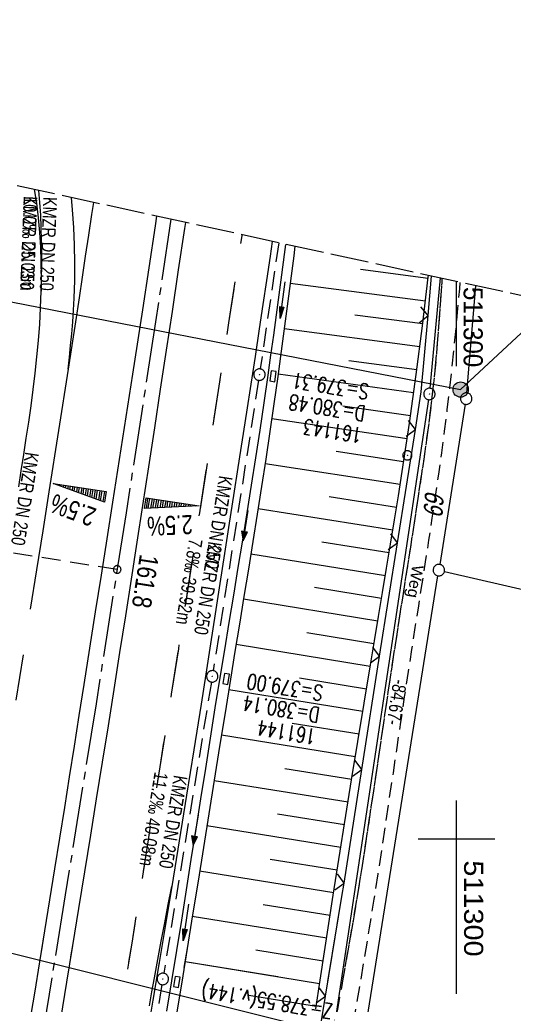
# Model space of a CAD drawing. Extents: x 510946 to 511423, y 462842 to 463807.
# Tile 31 of 32: x 511243 to 511307, y 463678 to 463807. Entities that reach past the tile are written whole.
import ezdxf

# ---------------------------------------------------------------- set-up
doc = ezdxf.new("R2010")
doc.units = 0
doc.header["$LTSCALE"] = 10
doc.header["$MEASUREMENT"] = 0
for name, pattern in [('ACHSE', [5.5, 4, -0.5, 0.5, -0.5]), ('AUSGEZOGEN', [0]), ('LT00', [0]), ('LT02', [0.4, 0.2, -0.2]), ('LT11', [0.3, 0.2, -0.1]), ('LT14', [0.6, 0.5, -0.1]), ('LT17', [0.15, 0.1, -0.05]), ('STRICHLINIE2', [0.375, 0.25, -0.125])]:
    doc.linetypes.add(name, pattern=pattern)
doc.layers.get('0').update_dxf_attribs({"linetype": 'LT00'})
for name, color, linetype in [('--EK_FBR', 1, 'LT00'), ('--EK_Halt-Pfeil', 4, 'LT00'), ('--EK_Haltung', 7, 'STRICHLINIE2'), ('--EK_Haltung-Text', 140, 'LT00'), ('--EK_Schacht-Text', 5, 'LT00'), ('--EK_ST-93-1', 30, 'LT17'), ('--EL_DFK_AB_L', 21, 'LT00'), ('--EL_DFK_AB_P', 7, 'LT00'), ('--EL_Halt-Pfeil', 4, 'LT00'), ('--EL_Haltung', 182, 'STRICHLINIE2'), ('--EL_Haltung-Text', 182, 'LT00'), ('-AX-093', 35, 'ACHSE'), ('-QUE-20O', 11, 'LT00'), ('-QUE-20W', 11, 'LT00'), ('-ST-93-1', 250, 'LT00'), ('ABSTAND', 8, 'LT00'), ('DFK_AB_L', 21, 'LT00'), ('DFK_AB_P', 7, 'LT00'), ('DFK_FLUR_NR', 250, 'LT00'), ('DFK_GZPKT', 250, 'LT00'), ('DFK_KATASTER', 250, 'LT00'), ('DFK_TOPO-SYM', 252, 'LT00'), ('DFK_VERMPKT', 252, 'LT00'), ('FELDWEG_TEXT', 1, 'Continuous'), ('PFEIL', 140, 'AUSGEZOGEN'), ('STROM_FREILTG', 80, 'STROMFREILEITUNG'), ('STROM_TEXT', 80, 'Continuous'), ('V104_AFBR_BAB', 250, 'LT00'), ('V104_BOESCH', 250, 'LT00'), ('V104_BOSCHUNG', 250, 'LT00'), ('V104_ERDWEG', 250, 'LT11'), ('V104_GRABEN', 250, 'LT00'), ('V104_KA_PRUF', 182, 'LT00'), ('V104_LD_MARK', 250, 'LT00'), ('V104_LG_MARK', 250, 'LT02'), ('V104_RASTER', 250, 'LT00'), ('V104_SINKK', 182, 'LT00'), ('V104_ZAUN', 40, 'LT00'), ('V105_AFBR_BAB', 250, 'LT00'), ('V105_BOESCH', 250, 'LT00'), ('V105_BOSCHUNG', 250, 'LT00'), ('V105_ERDWEG', 250, 'LT11'), ('V105_GRABEN', 250, 'LT00'), ('V105_KA_PRUF', 182, 'LT00'), ('V105_LD_MARK', 250, 'LT00'), ('V105_LG_MARK', 250, 'LT02'), ('V105_RASTER', 250, 'LT00'), ('V105_SINKK', 182, 'LT00'), ('V105_ZAUN', 40, 'LT00')]:
    doc.layers.add(name, color=color, linetype=linetype)
doc.layers.add('-BLATT_105-RAND', color=7, linetype='LT14', plot=False)
doc.styles.add('Beschrift', font='ARIAL.TTF')
doc.styles.add('Haltungsbeschriftung', font='ARIAL.TTF', dxfattribs={"width": 0.75})
doc.styles.add('schachtbeschriftung', font='romans.shx', dxfattribs={"width": 0.75, "height": 2})
doc.styles.get("Standard").update_dxf_attribs({"font": 'ARIAL.TTF'})
doc.styles.add('Strom', font='txt-alt.shx')
doc.linetypes.add('STROMFREILEITUNG', pattern='A,12.7,-5.5,["xx",Strom,S=2.5,R=0,X=-2.6,Y=-0.85],-4.35', length=22.55)

# ---------------------------------------------------------------- blocks, each defined once
blk = doc.blocks.new('SYMB7010')
at = {"color": 0, "linetype": 'ByBlock'}
for points in [[(-0.031408, 0.499213), (-0.093728, 0.49134), (-0.15457, 0.475719), (-0.212975, 0.452595), (-0.268021, 0.422333), (-0.31884, 0.385411), (-0.36463, 0.342411), (-0.40467, 0.29401), (-0.438329, 0.240973), (-0.465074, 0.184136), (-0.484486, 0.124395), (-0.496256, 0.062692), (-0.5002, 0)], [(-0.5002, 0), (-0.496256, -0.062692), (-0.484486, -0.124395), (-0.465075, -0.184136), (-0.438329, -0.240973), (-0.404671, -0.29401), (-0.36463, -0.342411), (-0.31884, -0.385411), (-0.268021, -0.422333), (-0.212975, -0.452595), (-0.154571, -0.475719), (-0.093728, -0.49134), (-0.031408, -0.499213), (0.031408, -0.499213)], [(0.5002, 0), (0.496256, 0.062692), (0.484485, 0.124395), (0.465074, 0.184136), (0.438329, 0.240973), (0.40467, 0.29401), (0.36463, 0.342411), (0.31884, 0.385411), (0.268021, 0.422333), (0.212975, 0.452595), (0.15457, 0.475719), (0.093728, 0.49134), (0.031408, 0.499213), (-0.031408, 0.499213)], [(0.031408, -0.499213), (0.093728, -0.491341), (0.15457, -0.475719), (0.212975, -0.452595), (0.268021, -0.422333), (0.31884, -0.385411), (0.36463, -0.342411), (0.404671, -0.294011), (0.438329, -0.240974), (0.465075, -0.184136), (0.484486, -0.124395), (0.496256, -0.062692), (0.500201, 0)]]:
    blk.add_lwpolyline(points, dxfattribs=at)
blk = doc.blocks.new('SYMB7301')
at = {"color": 0, "linetype": 'ByBlock'}
for p, q in [((-0.128693, 0), (0, 0.128693)), ((0, -0.128693), (-0.128693, 0)), ((0, 0.128693), (0.128693, 0)), ((0.128693, 0), (0, -0.128693)), ((0.000059, -0.009738), (0.000059, 0.009897)), ((-0.00901, -0.004339), (-0.002225, -0.009749))]:
    blk.add_line(p, q, dxfattribs=at)
for points in [[(-0.002225, 0.009749), (-0.00901, 0.004339), (-0.00901, -0.004339)], [(0.01, 0), (0.006235, 0.007818), (-0.002225, 0.009749)], [(-0.002225, -0.009749), (0.006235, -0.007818), (0.01, 0)]]:
    blk.add_lwpolyline(points, dxfattribs=at)
blk = doc.blocks.new('SYMB0003')
at = {"color": 0, "linetype": 'ByBlock'}
for p, q in [((-0.015712, 0), (0.010166, 0.012015)), ((0, -0.021257), (-0.015712, 0)), ((0.010166, 0.012015), (0, -0.021257))]:
    blk.add_line(p, q, dxfattribs=at)
for points in [[(-0.031395, 0.499013), (-0.093691, 0.491144), (-0.154509, 0.475528), (-0.21289, 0.452414), (-0.267913, 0.422164), (-0.318712, 0.385257), (-0.364484, 0.342274), (-0.404509, 0.293893), (-0.438154, 0.240877), (-0.464888, 0.184062), (-0.484292, 0.124345), (-0.496058, 0.062667), (-0.5, 0)], [(-0.5, 0), (-0.496058, -0.062667), (-0.484292, -0.124345), (-0.464888, -0.184062), (-0.438154, -0.240877), (-0.404509, -0.293893), (-0.364485, -0.342274), (-0.318712, -0.385257), (-0.267914, -0.422164), (-0.21289, -0.452414), (-0.154509, -0.475529), (-0.093691, -0.491144), (-0.031395, -0.499014), (0.031395, -0.499014)], [(0.5, 0), (0.496057, 0.062667), (0.484292, 0.124345), (0.464888, 0.184062), (0.438153, 0.240877), (0.404509, 0.293893), (0.364484, 0.342274), (0.318712, 0.385257), (0.267913, 0.422164), (0.21289, 0.452414), (0.154509, 0.475528), (0.093691, 0.491144), (0.031395, 0.499013), (-0.031395, 0.499013)], [(0.031395, -0.499014), (0.093691, -0.491144), (0.154509, -0.475529), (0.21289, -0.452414), (0.267914, -0.422164), (0.318712, -0.385257), (0.364485, -0.342274), (0.404509, -0.293893), (0.438154, -0.240877), (0.464889, -0.184062), (0.484292, -0.124345), (0.496058, -0.062667), (0.5, 0)]]:
    blk.add_lwpolyline(points, dxfattribs=at)
blk = doc.blocks.new('Pfreil3')
at = {"layer": 'PFEIL'}
blk.add_hatch(color=256, dxfattribs=at).paths.add_polyline_path([(-1.55, 0.27), (-1.55, -0.27), (0, 0)])
for p, q in [((-1.55, 0), (-4.83, 0)), ((-1.55, -0.27), (-1.55, 0.27)), ((-1.55, 0.27), (0, 0)), ((0, 0), (-1.55, -0.27))]:
    blk.add_line(p, q, dxfattribs=at)
blk = doc.blocks.new('SYMB0024')
at = {"color": 0, "linetype": 'ByBlock'}
for p, q in [((-0.5, 0.5), (0, 0)), ((0, 0), (0.5, 0.5))]:
    blk.add_line(p, q, dxfattribs=at)
blk = doc.blocks.new('SYMB0652')
at = {"color": 0, "linetype": 'ByBlock'}
blk.add_lwpolyline([(-0.15, -0.075), (0.15, -0.075), (0.15, 0.075), (-0.15, 0.075), (-0.15, -0.075)], dxfattribs=at)
blk = doc.blocks.new('SYMB0070')
at = {"color": 0, "linetype": 'ByBlock'}
for p, q in [((-0.5, 0), (0.2, 0)), ((0.5, 0), (0.2, 0.1)), ((0.2, 0.1), (0.2, 0)), ((0.468, 0), (0.21, 0.086)), ((0.21, 0.086), (0.21, -0.086)), ((0.21, -0.086), (0.468, 0)), ((0.22, -0.072), (0.437, 0)), ((0.23, -0.058), (0.405, 0)), ((0.24, -0.045), (0.374, 0)), ((0.342, 0), (0.25, 0.031)), ((0.25, 0.031), (0.25, -0.031)), ((0.25, -0.031), (0.342, 0)), ((0.26, -0.017), (0.31, 0)), ((0.27, -0.003), (0.279, 0))]:
    blk.add_line(p, q, dxfattribs=at)
for points in [[(0.2, 0), (0.2, -0.1), (0.5, 0)], [(0.437, 0), (0.22, 0.072), (0.22, -0.072)], [(0.405, 0), (0.23, 0.058), (0.23, -0.058)], [(0.374, 0), (0.24, 0.045), (0.24, -0.045)], [(0.31, 0), (0.26, 0.017), (0.26, -0.017)], [(0.279, 0), (0.27, 0.003), (0.27, -0.003)]]:
    blk.add_lwpolyline(points, dxfattribs=at)
blk = doc.blocks.new('SYMB2')
at = {"color": 0, "linetype": 'ByBlock', "flags": 128}
for points in [[(-0.031395, 0.499013), (-0.093691, 0.491144), (-0.154509, 0.475528), (-0.21289, 0.452414), (-0.267913, 0.422164), (-0.318712, 0.385257), (-0.364484, 0.342274), (-0.404509, 0.293893), (-0.438154, 0.240877), (-0.464888, 0.184062), (-0.484292, 0.124345), (-0.496058, 0.062667), (-0.5, 0)], [(-0.5, 0), (-0.496058, -0.062667), (-0.484292, -0.124345), (-0.464888, -0.184062), (-0.438154, -0.240877), (-0.404509, -0.293893), (-0.364485, -0.342274), (-0.318712, -0.385257), (-0.267914, -0.422164), (-0.21289, -0.452414), (-0.154509, -0.475529), (-0.093691, -0.491144), (-0.031395, -0.499014), (0.031395, -0.499014)], [(0.5, 0), (0.496057, 0.062667), (0.484292, 0.124345), (0.464888, 0.184062), (0.438153, 0.240877), (0.404509, 0.293893), (0.364484, 0.342274), (0.318712, 0.385257), (0.267913, 0.422164), (0.21289, 0.452414), (0.154509, 0.475528), (0.093691, 0.491144), (0.031395, 0.499013), (-0.031395, 0.499013)], [(0.031395, -0.499014), (0.093691, -0.491144), (0.154509, -0.475529), (0.21289, -0.452414), (0.267914, -0.422164), (0.318712, -0.385257), (0.364485, -0.342274), (0.404509, -0.293893), (0.438154, -0.240877), (0.464889, -0.184062), (0.484292, -0.124345), (0.496058, -0.062667), (0.5, 0)]]:
    blk.add_lwpolyline(points, dxfattribs=at)

msp = doc.modelspace()

# ---------------------------------------------------------------- hatches: boundary and pattern name
at = {"layer": 'STROM_TEXT'}
h = msp.add_hatch(color=256, dxfattribs=at)
edge = h.paths.add_edge_path()
edge.add_arc((511300.55, 463758.71), 1, 0, 360)

# ---------------------------------------------------------------- linework, layer by layer
at = {"layer": '--EK_FBR'}
for points in [[(511245.66, 463771.57), (511245.69, 463773.49), (511245.67, 463775.41), (511245.6, 463777.33), (511245.49, 463779.25), (511245.32, 463781.16), (511245.09, 463783.06), (511244.81, 463784.85)], [(511260.77, 463781.38), (511260.58, 463780.12), (511259.75, 463774.62), (511258.91, 463769.12), (511257.62, 463760.74), (511256.32, 463752.36), (511255.01, 463743.98), (511254.26, 463739.21), (511253.5, 463734.45), (511252.75, 463729.68), (511251.99, 463724.91), (511251.24, 463720.15), (511250.61, 463716.13), (511249.97, 463712.12), (511249.34, 463708.1), (511248.71, 463704.09), (511248.07, 463700.07), (511247.42, 463696.06), (511246.77, 463692), (511246.11, 463687.95), (511245.44, 463683.9), (511244.78, 463679.84), (511244.11, 463675.79)], [(511260.77, 463781.38), (511260.58, 463780.12), (511259.75, 463774.62), (511258.91, 463769.12), (511257.62, 463760.74), (511256.32, 463752.36), (511255.01, 463743.98), (511254.26, 463739.21), (511253.5, 463734.45), (511252.75, 463729.68), (511251.99, 463724.91), (511251.24, 463720.15), (511250.61, 463716.13), (511249.97, 463712.12), (511249.34, 463708.1), (511248.71, 463704.09), (511248.07, 463700.07), (511247.42, 463696.06), (511246.77, 463692), (511246.11, 463687.95), (511245.62, 463684.97)], [(511264.54, 463780.56), (511264.42, 463779.78), (511263.61, 463774.35), (511262.79, 463768.93), (511262.02, 463763.85), (511261.25, 463758.78), (511260.47, 463753.7), (511259.69, 463748.63), (511258.91, 463743.55), (511258.17, 463738.75), (511257.43, 463733.94), (511256.68, 463729.14), (511255.93, 463724.34), (511255.17, 463719.53), (511254.41, 463714.77), (511253.65, 463710), (511252.87, 463705.23), (511252.1, 463700.47), (511251.33, 463695.7), (511250.54, 463690.88), (511249.76, 463686.06), (511248.98, 463681.24), (511248.19, 463676.42)], [(511264.54, 463780.56), (511264.42, 463779.78), (511263.61, 463774.35), (511262.79, 463768.93), (511262.02, 463763.85), (511261.25, 463758.78), (511260.47, 463753.7), (511259.69, 463748.63), (511258.91, 463743.55), (511258.17, 463738.75), (511257.43, 463733.94), (511256.68, 463729.14), (511255.93, 463724.34), (511255.17, 463719.53), (511254.41, 463714.77), (511253.65, 463710), (511252.87, 463705.23), (511252.1, 463700.47), (511251.33, 463695.7), (511250.54, 463690.88), (511249.76, 463686.06), (511249.52, 463684.59)], [(511275.9, 463778.08), (511275.61, 463776.14), (511275.14, 463772.98), (511274.68, 463769.83), (511274.2, 463766.67), (511273.65, 463763.04), (511273.09, 463759.41), (511272.53, 463755.78), (511271.96, 463752.15), (511271.39, 463748.52), (511270.82, 463744.89), (511270.26, 463741.26), (511269.64, 463737.31), (511269.03, 463733.37), (511268.42, 463729.42), (511267.81, 463725.47), (511267.2, 463721.53), (511266.58, 463717.58), (511265.64, 463711.63), (511264.69, 463705.68), (511263.72, 463699.73), (511262.75, 463693.78)], [(511242.72, 463745.99), (511243.06, 463748.11), (511243.4, 463750.23), (511243.72, 463752.35), (511244.04, 463754.47), (511244.34, 463756.59), (511244.62, 463758.72), (511244.88, 463760.85), (511245.11, 463762.99), (511245.31, 463765.12), (511245.47, 463767.27), (511245.59, 463769.42), (511245.66, 463771.57)], [(511242.72, 463745.99), (511243.06, 463748.11), (511243.4, 463750.23), (511243.72, 463752.35), (511244.04, 463754.47), (511244.34, 463756.59), (511244.62, 463758.72), (511244.88, 463760.85), (511245.11, 463762.99), (511245.31, 463765.12), (511245.47, 463767.27), (511245.59, 463769.42), (511245.66, 463771.57)], [(511262.75, 463693.78), (511261.93, 463688.81), (511261.11, 463683.85), (511260.28, 463678.89), (511259.45, 463673.92), (511258.63, 463668.96), (511257.71, 463663.44), (511256.79, 463657.92), (511255.87, 463652.4), (511254.95, 463646.88), (511254.02, 463641.36), (511252.73, 463633.69), (511251.43, 463626.02), (511250.12, 463618.36), (511249.25, 463613.24), (511248.37, 463608.13)], [(511262.75, 463693.78), (511262.75, 463693.78), (511261.93, 463688.81), (511261.11, 463683.85), (511261.05, 463683.48)]]:
    msp.add_lwpolyline(points, dxfattribs=at)
at = {"layer": '--EK_Haltung'}
for p, q in [((511276.75, 463777.9), (511274.33, 463761.42)), ((511274.11, 463759.93), (511268.17, 463721.97)), ((511267.93, 463720.49), (511261.7, 463682.42)), ((511261.46, 463680.94), (511255.14, 463642.86))]:
    msp.add_line(p, q, dxfattribs=at)
at = {"layer": '--EK_ST-93-1', "ltscale": 2.5}
msp.add_line((511255.61, 463735.2), (511216.09, 463741.43), dxfattribs=at)
at = {"layer": '--EL_DFK_AB_L'}
for p, q in [((511297.88, 463773.3), (511296.53, 463758.89)), ((511296.35, 463757.4), (511283.95, 463675.16))]:
    msp.add_line(p, q, dxfattribs=at)
at = {"layer": '--EL_Haltung'}
for p, q in [((511276.75, 463777.9), (511274.33, 463761.42)), ((511274.11, 463759.93), (511268.17, 463721.97)), ((511267.93, 463720.49), (511261.7, 463682.42)), ((511261.46, 463680.94), (511255.14, 463642.86))]:
    msp.add_line(p, q, dxfattribs=at)
at = {"layer": '-AX-093', "ltscale": 0.2}
msp.add_lwpolyline([(511262.65, 463780.97), (511260.63, 463767.59), (511256.77, 463742.6), (511252.84, 463717.62), (511248.82, 463692.66), (511244.73, 463667.71), (511240.56, 463642.77), (511236.3, 463617.84), (511231.97, 463592.93), (511227.57, 463568.03), (511223.08, 463543.15), (511218.51, 463518.28), (511213.87, 463493.42), (511209.15, 463468.58), (511204.34, 463443.76), (511199.46, 463418.95), (511194.5, 463394.15), (511189.47, 463369.37), (511184.35, 463344.61), (511179.16, 463319.86), (511173.88, 463295.13), (511168.53, 463270.42), (511163.11, 463245.72), (511157.6, 463221.05)], dxfattribs=at)
at = {"layer": '-BLATT_105-RAND'}
msp.add_lwpolyline([(511142.88, 463807.06), (510946, 462903.25), (511226.43, 462842.17), (511423.3, 463745.98), (511142.88, 463807.06)], dxfattribs=at)
at = {"layer": '-QUE-20O'}
for p, q in [((511259.58, 463744.54), (511259.38, 463743.19)), ((511259.68, 463743.2), (511259.88, 463744.49)), ((511260.18, 463744.45), (511259.99, 463743.22)), ((511260.29, 463743.23), (511260.47, 463744.4)), ((511260.77, 463744.36), (511260.6, 463743.24)), ((511260.9, 463743.26), (511261.07, 463744.31)), ((511261.36, 463744.27), (511261.21, 463743.27)), ((511261.52, 463743.29), (511261.66, 463744.22)), ((511261.96, 463744.17), (511261.82, 463743.3)), ((511262.13, 463743.31), (511262.25, 463744.13)), ((511262.55, 463744.08), (511262.43, 463743.33)), ((511262.74, 463743.34), (511262.85, 463744.04)), ((511263.14, 463743.99), (511263.04, 463743.35)), ((511263.35, 463743.37), (511263.44, 463743.94)), ((511263.74, 463743.9), (511263.66, 463743.38)), ((511263.96, 463743.39), (511264.03, 463743.85)), ((511264.33, 463743.81), (511264.27, 463743.41)), ((511264.57, 463743.42), (511264.63, 463743.76)), ((511264.92, 463743.72), (511264.88, 463743.44)), ((511265.18, 463743.45), (511265.22, 463743.67)), ((511265.51, 463743.63), (511265.49, 463743.46)), ((511265.79, 463743.48), (511265.81, 463743.58)), ((511266.11, 463743.53), (511266.1, 463743.49))]:
    msp.add_line(p, q, dxfattribs=at)
msp.add_lwpolyline([(511259.2, 463743.18), (511259.41, 463744.57), (511266.33, 463743.5), (511259.2, 463743.18)], dxfattribs=at)
at = {"layer": '-QUE-20W'}
for p, q in [((511247.41, 463746.41), (511247.4, 463746.38)), ((511247.69, 463746.27), (511247.7, 463746.37)), ((511248, 463746.32), (511247.98, 463746.17)), ((511248.26, 463746.06), (511248.3, 463746.28)), ((511248.59, 463746.23), (511248.55, 463745.96)), ((511248.84, 463745.85), (511248.89, 463746.19)), ((511249.19, 463746.14), (511249.13, 463745.75)), ((511249.41, 463745.64), (511249.48, 463746.09)), ((511249.78, 463746.05), (511249.7, 463745.54)), ((511249.99, 463745.44), (511250.08, 463746)), ((511250.37, 463745.96), (511250.28, 463745.33)), ((511250.56, 463745.22), (511250.67, 463745.91)), ((511250.97, 463745.87), (511250.85, 463745.12)), ((511251.14, 463745.01), (511251.26, 463745.82)), ((511251.56, 463745.78), (511251.43, 463744.91)), ((511251.71, 463744.81), (511251.86, 463745.73)), ((511252.15, 463745.68), (511252, 463744.7)), ((511252.29, 463744.59), (511252.45, 463745.64)), ((511252.74, 463745.59), (511252.57, 463744.49)), ((511252.86, 463744.39), (511253.04, 463745.55)), ((511253.34, 463745.5), (511253.15, 463744.28)), ((511253.44, 463744.17), (511253.63, 463745.46)), ((511253.93, 463745.41), (511253.72, 463744.07))]:
    msp.add_line(p, q, dxfattribs=at)
msp.add_lwpolyline([(511253.94, 463743.99), (511247.23, 463746.44), (511254.15, 463745.38), (511253.94, 463743.99)], dxfattribs=at)
at = {"layer": 'DFK_AB_L'}
for p, q in [((511297.88, 463773.3), (511296.53, 463758.89)), ((511296.35, 463757.4), (511283.95, 463675.16))]:
    msp.add_line(p, q, dxfattribs=at)
at = {"layer": 'DFK_KATASTER'}
for p, q in [((511301.34, 463758.28), (511302.53, 463772.28)), ((511301.16, 463756.79), (511297.82, 463735.86)), ((511288.01, 463674.52), (511297.58, 463734.38)), ((511298.43, 463734.95), (511415.01, 463707.93))]:
    msp.add_line(p, q, dxfattribs=at)
at = {"layer": 'STROM_FREILTG', "ltscale": 0.05, "flags": 128}
for points in [[(511139.2, 463790.17), (511154.72, 463787.12), (511300.55, 463758.71), (511312.75, 463770.06)], [(511122.82, 463715.01), (511141.82, 463710.06), (511317.94, 463666.03), (511401.3, 463644.98)]]:
    msp.add_lwpolyline(points, dxfattribs=at)
at = {"layer": 'STROM_TEXT'}
msp.add_circle((511300.55, 463758.71), 1, dxfattribs=at)
at = {"layer": 'V104_AFBR_BAB'}
for points in [[(511245.66, 463771.57), (511245.69, 463773.49), (511245.67, 463775.41), (511245.6, 463777.33), (511245.49, 463779.25), (511245.32, 463781.16), (511245.09, 463783.06), (511244.81, 463784.85)], [(511260.77, 463781.38), (511260.58, 463780.12), (511259.75, 463774.62), (511258.91, 463769.12), (511257.62, 463760.74), (511256.32, 463752.36), (511255.01, 463743.98), (511254.26, 463739.21), (511253.5, 463734.45), (511252.75, 463729.68), (511251.99, 463724.91), (511251.24, 463720.15), (511250.61, 463716.13), (511249.97, 463712.12), (511249.34, 463708.1), (511248.71, 463704.09), (511248.07, 463700.07), (511247.42, 463696.06), (511246.77, 463692), (511246.11, 463687.95), (511245.62, 463684.97)], [(511264.54, 463780.56), (511264.42, 463779.78), (511263.61, 463774.35), (511262.79, 463768.93), (511262.02, 463763.85), (511261.25, 463758.78), (511260.47, 463753.7), (511259.69, 463748.63), (511258.91, 463743.55), (511258.17, 463738.75), (511257.43, 463733.94), (511256.68, 463729.14), (511255.93, 463724.34), (511255.17, 463719.53), (511254.41, 463714.77), (511253.65, 463710), (511252.87, 463705.23), (511252.1, 463700.47), (511251.33, 463695.7), (511250.54, 463690.88), (511249.76, 463686.06), (511249.52, 463684.59)], [(511275.9, 463778.08), (511275.61, 463776.14), (511275.14, 463772.98), (511274.68, 463769.83), (511274.2, 463766.67), (511273.65, 463763.04), (511273.09, 463759.41), (511272.53, 463755.78), (511271.96, 463752.15), (511271.39, 463748.52), (511270.82, 463744.89), (511270.26, 463741.26), (511269.64, 463737.31), (511269.03, 463733.37), (511268.42, 463729.42), (511267.81, 463725.47), (511267.2, 463721.53), (511266.58, 463717.58), (511265.64, 463711.63), (511264.69, 463705.68), (511263.72, 463699.73), (511262.75, 463693.78)], [(511262.75, 463693.78), (511262.75, 463693.78), (511261.93, 463688.81), (511261.11, 463683.85), (511261.05, 463683.48)]]:
    msp.add_lwpolyline(points, dxfattribs=at)
at = {"layer": 'V104_AFBR_BAB', "color": 2}
msp.add_lwpolyline([(511242.72, 463745.99), (511243.06, 463748.11), (511243.4, 463750.23), (511243.72, 463752.35), (511244.04, 463754.47), (511244.34, 463756.59), (511244.62, 463758.72), (511244.88, 463760.85), (511245.11, 463762.99), (511245.31, 463765.12), (511245.47, 463767.27), (511245.59, 463769.42), (511245.66, 463771.57)], dxfattribs=at)
at = {"layer": 'V104_BOESCH'}
msp.add_lwpolyline([(511282.16, 463681.45), (511282.17, 463681.5), (511282.74, 463685.22), (511283.31, 463688.94), (511283.89, 463692.65), (511286.27, 463707.7), (511288.74, 463722.73), (511289.27, 463725.89), (511289.8, 463729.04), (511290.33, 463732.2), (511290.86, 463735.35), (511291.38, 463738.51), (511291.9, 463741.67), (511292.4, 463744.83), (511292.89, 463747.99), (511293.84, 463754.33), (511294.72, 463760.69), (511295.55, 463767.05), (511296.31, 463773.42), (511296.34, 463773.63)], dxfattribs=at)
at = {"layer": 'V104_BOSCHUNG'}
for p, q in [((511287.46, 463774.44), (511296.29, 463773.26)), ((511278.23, 463772.61), (511295.95, 463770.31)), ((511286.71, 463768.48), (511295.58, 463767.33)), ((511277.46, 463766.68), (511295.2, 463764.34)), ((511285.94, 463762.53), (511294.81, 463761.34)), ((511276.67, 463760.78), (511294.4, 463758.34)), ((511285.12, 463756.59), (511293.98, 463755.33)), ((511275.84, 463754.92), (511293.54, 463752.32)), ((511284.25, 463750.65), (511293.09, 463749.33)), ((511274.96, 463749.04), (511292.64, 463746.33)), ((511283.34, 463744.72), (511292.17, 463743.36)), ((511274.04, 463743.15), (511291.68, 463740.37)), ((511282.39, 463738.8), (511291.2, 463737.4)), ((511273.1, 463737.25), (511290.7, 463734.42)), ((511281.42, 463732.88), (511290.21, 463731.45)), ((511272.14, 463731.36), (511289.71, 463728.48)), ((511280.43, 463726.96), (511289.21, 463725.51)), ((511271.18, 463725.45), (511288.71, 463722.55)), ((511279.46, 463721.04), (511288.22, 463719.6)), ((511270.21, 463719.5), (511287.73, 463716.66)), ((511278.49, 463715.12), (511287.25, 463713.71)), ((511269.25, 463713.57), (511286.76, 463710.75)), ((511277.53, 463709.2), (511286.29, 463707.79)), ((511268.3, 463707.64), (511285.81, 463704.83)), ((511276.58, 463703.27), (511285.34, 463701.86)), ((511267.35, 463701.72), (511284.87, 463698.9)), ((511275.64, 463697.35), (511284.4, 463695.94)), ((511266.4, 463695.79), (511283.94, 463692.97)), ((511274.7, 463691.42), (511283.48, 463690.01)), ((511265.44, 463689.87), (511283.02, 463687.04)), ((511273.76, 463685.49), (511282.56, 463684.06)), ((511264.49, 463683.97), (511276.64, 463681.98))]:
    msp.add_line(p, q, dxfattribs=at)
at = {"layer": 'V104_ERDWEG', "flags": 128}
for points in [[(511285.09, 463681.17), (511285.5, 463683.48), (511286.01, 463686.38), (511286.51, 463689.28), (511286.99, 463692.19), (511287.48, 463695.18), (511287.95, 463698.18), (511288.41, 463701.18), (511288.86, 463704.17), (511289.31, 463707.18), (511289.75, 463710.18), (511290.19, 463713.18), (511290.64, 463716.18), (511291.08, 463719.18), (511291.53, 463722.18), (511292.02, 463725.37), (511292.52, 463728.55), (511293.01, 463731.74), (511293.51, 463734.93), (511294.01, 463738.11), (511294.51, 463741.3), (511294.99, 463744.49), (511295.47, 463747.68), (511295.8, 463749.91), (511296.12, 463752.14), (511296.42, 463754.37), (511296.7, 463756.6), (511296.96, 463758.84), (511297.21, 463761.15), (511297.43, 463763.46), (511297.62, 463765.77), (511297.8, 463768.09), (511297.96, 463770.41), (511298.11, 463772.73), (511298.14, 463773.24)], [(511300.46, 463772.73), (511300.39, 463771.89), (511300.15, 463769.29), (511299.91, 463766.7), (511299.65, 463764.11), (511299.38, 463761.52), (511299.09, 463758.93), (511298.76, 463756.1), (511298.4, 463753.28), (511298.03, 463750.46), (511297.64, 463747.64), (511297.22, 463744.77), (511296.8, 463741.91), (511296.36, 463739.04), (511295.92, 463736.18), (511295.47, 463733.32), (511295.02, 463730.46), (511294.57, 463727.6), (511294.12, 463724.73), (511293.68, 463721.87), (511293.18, 463718.56), (511292.68, 463715.26), (511292.19, 463711.95), (511291.7, 463708.64), (511291.21, 463705.33), (511290.71, 463702.02), (511290.22, 463698.71), (511289.71, 463695.41), (511289.19, 463692.1), (511288.59, 463688.34), (511287.97, 463684.58), (511287.36, 463680.95)]]:
    msp.add_lwpolyline(points, dxfattribs=at)
at = {"layer": 'V104_GRABEN'}
for points in [[(511263.07, 463683.29), (511263.41, 463685.38), (511264.05, 463689.35), (511264.68, 463693.32), (511265.31, 463697.29), (511265.93, 463701.25), (511266.56, 463705.22), (511267.19, 463709.19), (511267.82, 463713.16), (511268.45, 463717.13), (511269.09, 463721.09), (511269.68, 463724.68), (511270.27, 463728.27), (511270.86, 463731.85), (511271.45, 463735.44), (511272.04, 463739.03), (511272.62, 463742.62), (511273.19, 463746.21), (511273.76, 463749.8), (511274.31, 463753.39), (511274.85, 463756.99), (511275.37, 463760.59), (511275.73, 463763.21), (511276.09, 463765.84), (511276.45, 463768.47), (511276.8, 463771.09), (511277.15, 463773.72), (511277.51, 463776.35), (511277.69, 463777.69)], [(511278.87, 463777.44), (511278.71, 463776.19), (511278.36, 463773.57), (511278.02, 463770.94), (511277.67, 463768.32), (511277.33, 463765.69), (511276.98, 463763.06), (511276.62, 463760.44), (511276.11, 463756.83), (511275.59, 463753.23), (511275.05, 463749.63), (511274.5, 463746.03), (511273.93, 463742.43), (511273.36, 463738.84), (511272.78, 463735.24), (511272.19, 463731.65), (511271.6, 463728.06), (511271.02, 463724.46), (511270.43, 463720.87), (511269.72, 463716.47), (511269.01, 463712.07), (511268.3, 463707.68), (511267.6, 463703.28), (511266.89, 463698.88), (511266.19, 463694.48), (511265.48, 463690.08), (511264.76, 463685.68), (511264.35, 463683.16)]]:
    msp.add_lwpolyline(points, dxfattribs=at)
at = {"layer": 'V104_LD_MARK'}
for points in [[(511245.33, 463784.74), (511245.46, 463783.17), (511245.56, 463781.53), (511245.63, 463779.88), (511245.67, 463778.23), (511245.69, 463776.57), (511245.69, 463774.9), (511245.68, 463773.24), (511245.66, 463771.57)], [(511252.5, 463783.18), (511252.26, 463781.61), (511251.85, 463778.88), (511251.44, 463776.15), (511251.03, 463773.42), (511250.62, 463770.69), (511250.15, 463767.59), (511249.67, 463764.48), (511249.19, 463761.38), (511247.94, 463753.37), (511246.68, 463745.35), (511245.87, 463740.24), (511245.06, 463735.14), (511244.24, 463730.03)], [(511249.19, 463761.38), (511249.35, 463762.93), (511249.51, 463764.47), (511249.66, 463766.02), (511249.79, 463767.56), (511249.9, 463769.11), (511249.99, 463770.66), (511250.07, 463772.97), (511250.08, 463775.28), (511250.04, 463777.59), (511249.93, 463779.9), (511249.77, 463782.21), (511249.63, 463783.81)], [(511260.79, 463683.51), (511260.92, 463684.23), (511261.37, 463686.62), (511261.83, 463689.01), (511262.29, 463691.39), (511262.75, 463693.78)]]:
    msp.add_lwpolyline(points, dxfattribs=at)
at = {"layer": 'V104_LG_MARK', "ltscale": 3, "flags": 128}
for points in [[(511257.15, 463683.86), (511257.55, 463686.35), (511258.25, 463690.73), (511258.95, 463695.1), (511259.71, 463699.87), (511260.46, 463704.63), (511261.22, 463709.39), (511261.98, 463714.15), (511262.73, 463718.92), (511263.66, 463724.84), (511264.58, 463730.76), (511265.5, 463736.69), (511266.41, 463742.61), (511267.69, 463750.89), (511268.96, 463759.16), (511270.23, 463767.43), (511271.1, 463773.12), (511271.96, 463778.81), (511271.98, 463778.94)], [(511243.31, 463724.04), (511242.25, 463717.5), (511241.19, 463710.96), (511240.13, 463704.42), (511239.08, 463697.88), (511238.28, 463692.95), (511237.49, 463688.01), (511237.13, 463685.79)]]:
    msp.add_lwpolyline(points, dxfattribs=at)
at = {"layer": 'V104_RASTER'}
for p, q in [((511300, 463679.73), (511300, 463705)), ((511295, 463700), (511305, 463700))]:
    msp.add_line(p, q, dxfattribs=at)
at = {"layer": 'V104_ZAUN'}
for p, q in [((511296.28, 463768.39), (511296.74, 463773.54)), ((511292.28, 463738.68), (511294.62, 463753.49)), ((511289.95, 463723.86), (511292.28, 463738.68)), ((511287.62, 463709.04), (511289.95, 463723.86)), ((511285.29, 463694.22), (511287.62, 463709.04))]:
    msp.add_line(p, q, dxfattribs=at)
for points in [[(511294.62, 463753.49), (511295.39, 463758.42), (511296.28, 463768.39)], [(511283.18, 463681.35), (511285.01, 463692.46), (511285.29, 463694.22)]]:
    msp.add_lwpolyline(points, dxfattribs=at)
at = {"layer": 'V105_AFBR_BAB'}
for points in [[(511245.66, 463771.57), (511245.66, 463771.57), (511245.69, 463773.49), (511245.67, 463775.41), (511245.6, 463777.33), (511245.49, 463779.25), (511245.32, 463781.16), (511245.09, 463783.06), (511244.81, 463784.85)], [(511260.77, 463781.38), (511260.58, 463780.12), (511259.75, 463774.62), (511258.91, 463769.12), (511257.62, 463760.74), (511256.32, 463752.36), (511255.01, 463743.98), (511254.26, 463739.21), (511253.5, 463734.45), (511252.75, 463729.68), (511251.99, 463724.91), (511251.24, 463720.15), (511250.61, 463716.13), (511249.97, 463712.12), (511249.34, 463708.1), (511248.71, 463704.09), (511248.07, 463700.07), (511247.42, 463696.06), (511246.77, 463692), (511246.11, 463687.95), (511245.44, 463683.9), (511244.78, 463679.84), (511244.11, 463675.79)], [(511264.54, 463780.56), (511264.42, 463779.78), (511263.61, 463774.35), (511262.79, 463768.93), (511262.02, 463763.85), (511261.25, 463758.78), (511260.47, 463753.7), (511259.69, 463748.63), (511258.91, 463743.55), (511258.17, 463738.75), (511257.43, 463733.94), (511256.68, 463729.14), (511255.93, 463724.34), (511255.17, 463719.53), (511254.41, 463714.77), (511253.65, 463710), (511252.87, 463705.23), (511252.1, 463700.47), (511251.33, 463695.7), (511250.54, 463690.88), (511249.76, 463686.06), (511248.98, 463681.24), (511248.19, 463676.42)], [(511262.75, 463693.78), (511261.93, 463688.81), (511261.11, 463683.85), (511260.28, 463678.89), (511259.45, 463673.92), (511258.63, 463668.96), (511257.71, 463663.44), (511256.79, 463657.92), (511255.87, 463652.4), (511254.95, 463646.88), (511254.02, 463641.36), (511252.73, 463633.69), (511251.43, 463626.02), (511250.12, 463618.36), (511249.25, 463613.24), (511248.37, 463608.13)]]:
    msp.add_lwpolyline(points, dxfattribs=at)
at = {"layer": 'V105_AFBR_BAB', "color": 2}
for points in [[(511275.9, 463778.08), (511275.61, 463776.14), (511275.14, 463772.98), (511274.68, 463769.83), (511274.2, 463766.67), (511273.65, 463763.04), (511273.09, 463759.41), (511272.53, 463755.78), (511271.96, 463752.15), (511271.39, 463748.52), (511270.82, 463744.89), (511270.26, 463741.26), (511269.64, 463737.31), (511269.03, 463733.37), (511268.42, 463729.42), (511267.81, 463725.47), (511267.2, 463721.53), (511266.58, 463717.58), (511265.64, 463711.63), (511264.69, 463705.68), (511263.72, 463699.73), (511262.75, 463693.78)], [(511242.72, 463745.99), (511243.06, 463748.11), (511243.4, 463750.23), (511243.72, 463752.35), (511244.04, 463754.47), (511244.34, 463756.59), (511244.62, 463758.72), (511244.88, 463760.85), (511245.11, 463762.99), (511245.31, 463765.12), (511245.47, 463767.27), (511245.59, 463769.42), (511245.66, 463771.57)]]:
    msp.add_lwpolyline(points, dxfattribs=at)
at = {"layer": 'V105_BOESCH'}
msp.add_lwpolyline([(511281.6, 463677.78), (511282.17, 463681.5), (511282.74, 463685.22), (511283.31, 463688.94), (511283.89, 463692.65), (511286.27, 463707.7), (511288.74, 463722.73), (511289.27, 463725.89), (511289.8, 463729.04), (511290.33, 463732.2), (511290.86, 463735.35), (511291.38, 463738.51), (511291.9, 463741.67), (511292.4, 463744.83), (511292.89, 463747.99), (511293.84, 463754.33), (511294.72, 463760.69), (511295.55, 463767.05), (511296.31, 463773.42), (511296.34, 463773.63)], dxfattribs=at)
at = {"layer": 'V105_BOSCHUNG'}
for p, q in [((511287.46, 463774.44), (511296.29, 463773.26)), ((511278.23, 463772.61), (511295.95, 463770.31)), ((511286.71, 463768.48), (511295.58, 463767.33)), ((511277.46, 463766.68), (511295.2, 463764.34)), ((511285.94, 463762.53), (511294.81, 463761.34)), ((511276.67, 463760.78), (511294.4, 463758.34)), ((511285.12, 463756.59), (511293.98, 463755.33)), ((511275.84, 463754.92), (511293.54, 463752.32)), ((511284.25, 463750.65), (511293.09, 463749.33)), ((511274.96, 463749.04), (511292.64, 463746.33)), ((511283.34, 463744.72), (511292.17, 463743.36)), ((511274.04, 463743.15), (511291.68, 463740.37)), ((511282.39, 463738.8), (511291.2, 463737.4)), ((511273.1, 463737.25), (511290.7, 463734.42)), ((511281.42, 463732.88), (511290.21, 463731.45)), ((511272.14, 463731.36), (511289.71, 463728.48)), ((511280.43, 463726.96), (511289.21, 463725.51)), ((511271.18, 463725.45), (511288.71, 463722.55)), ((511279.46, 463721.04), (511288.22, 463719.6)), ((511270.21, 463719.5), (511287.73, 463716.66)), ((511278.49, 463715.12), (511287.25, 463713.71)), ((511269.25, 463713.57), (511286.76, 463710.75)), ((511277.53, 463709.2), (511286.29, 463707.79)), ((511268.3, 463707.64), (511285.81, 463704.83)), ((511276.58, 463703.27), (511285.34, 463701.86)), ((511267.35, 463701.72), (511284.87, 463698.9)), ((511275.64, 463697.35), (511284.4, 463695.94)), ((511266.4, 463695.79), (511283.94, 463692.97)), ((511274.7, 463691.42), (511283.48, 463690.01)), ((511265.44, 463689.87), (511283.02, 463687.04)), ((511273.76, 463685.49), (511282.56, 463684.06)), ((511264.49, 463683.97), (511282.1, 463681.09)), ((511272.83, 463679.57), (511281.65, 463678.11))]:
    msp.add_line(p, q, dxfattribs=at)
at = {"layer": 'V105_ERDWEG', "flags": 128}
for points in [[(511257.46, 463508.69), (511257.31, 463509.4), (511257.16, 463510.1), (511257.03, 463510.81), (511256.94, 463511.53), (511256.88, 463512.24), (511256.88, 463512.96), (511256.92, 463513.69), (511256.99, 463514.41), (511257.08, 463515.14), (511257.19, 463515.86), (511257.63, 463518.88), (511258.08, 463521.88), (511258.54, 463524.88), (511259, 463527.87), (511259.48, 463530.85), (511259.96, 463533.83), (511260.47, 463536.9), (511260.99, 463539.96), (511261.52, 463543.03), (511262.05, 463546.09), (511262.58, 463549.16), (511263.12, 463552.23), (511263.66, 463555.3), (511264.19, 463558.37), (511264.72, 463561.44), (511265.25, 463564.52), (511265.76, 463567.59), (511266.28, 463570.8), (511266.79, 463574), (511267.3, 463577.21), (511267.8, 463580.42), (511268.3, 463583.62), (511268.8, 463586.83), (511269.3, 463590.04), (511269.8, 463593.24), (511270.32, 463596.45), (511270.84, 463599.65), (511271.38, 463602.85), (511271.92, 463605.96), (511272.47, 463609.07), (511273.03, 463612.17), (511273.6, 463615.28), (511274.17, 463618.38), (511274.75, 463621.48), (511275.32, 463624.59), (511275.89, 463627.69), (511276.46, 463630.8), (511277.02, 463633.9), (511277.56, 463637.01), (511278.06, 463639.92), (511278.55, 463642.82), (511279.04, 463645.73), (511279.52, 463648.64), (511280, 463651.55), (511280.47, 463654.46), (511280.95, 463657.37), (511281.43, 463660.28), (511281.92, 463663.19), (511282.42, 463666.09), (511282.92, 463668.99), (511283.43, 463671.89), (511283.95, 463674.79), (511284.47, 463677.69), (511284.99, 463680.58), (511285.5, 463683.48), (511286.01, 463686.38), (511286.51, 463689.28), (511286.99, 463692.19), (511287.48, 463695.18), (511287.95, 463698.18), (511288.41, 463701.18), (511288.86, 463704.17), (511289.31, 463707.18), (511289.75, 463710.18), (511290.19, 463713.18), (511290.64, 463716.18), (511291.08, 463719.18), (511291.53, 463722.18), (511292.02, 463725.37), (511292.52, 463728.55), (511293.01, 463731.74), (511293.51, 463734.93), (511294.01, 463738.11), (511294.51, 463741.3), (511294.99, 463744.49), (511295.47, 463747.68), (511295.8, 463749.91), (511296.12, 463752.14), (511296.42, 463754.37), (511296.7, 463756.6), (511296.96, 463758.84), (511297.21, 463761.15), (511297.43, 463763.46), (511297.62, 463765.77), (511297.8, 463768.09), (511297.96, 463770.41), (511298.11, 463772.73), (511298.14, 463773.24)], [(511300.46, 463772.73), (511300.39, 463771.89), (511300.15, 463769.29), (511299.91, 463766.7), (511299.65, 463764.11), (511299.38, 463761.52), (511299.09, 463758.93), (511298.76, 463756.1), (511298.4, 463753.28), (511298.03, 463750.46), (511297.64, 463747.64), (511297.22, 463744.77), (511296.8, 463741.91), (511296.36, 463739.04), (511295.92, 463736.18), (511295.47, 463733.32), (511295.02, 463730.46), (511294.57, 463727.6), (511294.12, 463724.73), (511293.68, 463721.87), (511293.18, 463718.56), (511292.68, 463715.26), (511292.19, 463711.95), (511291.7, 463708.64), (511291.21, 463705.33), (511290.71, 463702.02), (511290.22, 463698.71), (511289.71, 463695.41), (511289.19, 463692.1), (511288.59, 463688.34), (511287.97, 463684.58), (511287.34, 463680.82), (511286.7, 463677.07), (511286.05, 463673.31), (511285.4, 463669.56), (511284.74, 463665.81), (511283.05, 463656.17), (511281.35, 463646.52), (511279.64, 463636.88), (511278.89, 463632.62), (511278.13, 463628.36), (511277.38, 463624.09), (511276.63, 463619.83), (511275.88, 463615.56), (511275.14, 463611.3), (511274.41, 463607.03), (511273.69, 463602.76), (511272.71, 463596.88), (511271.75, 463590.99), (511270.81, 463585.1), (511269.89, 463579.21), (511268.98, 463573.31), (511268.09, 463567.41), (511267.63, 463564.35), (511267.18, 463561.28), (511266.72, 463558.22), (511266.26, 463555.15), (511265.79, 463552.09), (511265.31, 463549.03), (511264.82, 463545.98), (511264.32, 463542.93), (511263.8, 463539.88), (511263.25, 463536.84), (511262.69, 463533.8), (511262.34, 463532), (511261.99, 463530.21), (511261.64, 463528.41), (511261.29, 463526.61), (511260.95, 463524.81), (511260.62, 463523.01), (511260.31, 463521.2), (511260.01, 463519.38), (511259.74, 463517.56), (511259.49, 463515.73), (511259.41, 463515.02), (511259.33, 463514.31), (511259.28, 463513.59), (511259.25, 463512.88), (511259.25, 463512.18), (511259.3, 463511.47), (511259.37, 463510.82), (511259.49, 463510.17), (511259.62, 463509.52), (511259.77, 463508.87), (511259.93, 463508.23)]]:
    msp.add_lwpolyline(points, dxfattribs=at)
at = {"layer": 'V105_GRABEN'}
for points in [[(511262.11, 463677.47), (511262.76, 463681.42), (511263.41, 463685.38), (511264.05, 463689.35), (511264.68, 463693.32), (511265.31, 463697.29), (511265.93, 463701.25), (511266.56, 463705.22), (511267.19, 463709.19), (511267.82, 463713.16), (511268.45, 463717.13), (511269.09, 463721.09), (511269.68, 463724.68), (511270.27, 463728.27), (511270.86, 463731.85), (511271.45, 463735.44), (511272.04, 463739.03), (511272.62, 463742.62), (511273.19, 463746.21), (511273.76, 463749.8), (511274.31, 463753.39), (511274.85, 463756.99), (511275.37, 463760.59), (511275.73, 463763.21), (511276.09, 463765.84), (511276.45, 463768.47), (511276.8, 463771.09), (511277.15, 463773.72), (511277.51, 463776.35), (511277.69, 463777.69)], [(511278.87, 463777.44), (511278.71, 463776.19), (511278.36, 463773.57), (511278.02, 463770.94), (511277.67, 463768.32), (511277.33, 463765.69), (511276.98, 463763.06), (511276.62, 463760.44), (511276.11, 463756.83), (511275.59, 463753.23), (511275.05, 463749.63), (511274.5, 463746.03), (511273.93, 463742.43), (511273.36, 463738.84), (511272.78, 463735.24), (511272.19, 463731.65), (511271.6, 463728.06), (511271.02, 463724.46), (511270.43, 463720.87), (511269.72, 463716.47), (511269.01, 463712.07), (511268.3, 463707.68), (511267.6, 463703.28), (511266.89, 463698.88), (511266.19, 463694.48), (511265.48, 463690.08), (511264.76, 463685.68), (511264.05, 463681.28), (511263.23, 463676.34)]]:
    msp.add_lwpolyline(points, dxfattribs=at)
at = {"layer": 'V105_LD_MARK'}
for points in [[(511245.33, 463784.74), (511245.46, 463783.17), (511245.56, 463781.53), (511245.63, 463779.88), (511245.67, 463778.23), (511245.69, 463776.57), (511245.69, 463774.9), (511245.68, 463773.24), (511245.66, 463771.57)], [(511252.5, 463783.18), (511252.26, 463781.61), (511251.85, 463778.88), (511251.44, 463776.15), (511251.03, 463773.42), (511250.62, 463770.69), (511250.15, 463767.59), (511249.67, 463764.48), (511249.19, 463761.38), (511247.94, 463753.37), (511246.68, 463745.35), (511245.87, 463740.24), (511245.06, 463735.14), (511244.24, 463730.03)], [(511249.19, 463761.38), (511249.35, 463762.93), (511249.51, 463764.47), (511249.66, 463766.02), (511249.79, 463767.56), (511249.9, 463769.11), (511249.99, 463770.66), (511250.07, 463772.97), (511250.08, 463775.28), (511250.04, 463777.59), (511249.93, 463779.9), (511249.77, 463782.21), (511249.63, 463783.81)], [(511259.83, 463678.18), (511260.15, 463680.01), (511260.48, 463681.84), (511260.92, 463684.23), (511261.37, 463686.62), (511261.83, 463689.01), (511262.29, 463691.39), (511262.75, 463693.78)]]:
    msp.add_lwpolyline(points, dxfattribs=at)
at = {"layer": 'V105_LG_MARK', "ltscale": 3, "flags": 128}
for points in [[(511249.38, 463635.55), (511249.67, 463637.52), (511249.97, 463639.48), (511250.26, 463641.45), (511250.79, 463644.88), (511251.34, 463648.31), (511251.89, 463651.73), (511252.45, 463655.16), (511253.02, 463658.58), (511253.59, 463662), (511254.16, 463665.43), (511254.72, 463668.85), (511255.44, 463673.22), (511256.15, 463677.6), (511256.85, 463681.97), (511257.55, 463686.35), (511258.25, 463690.73), (511258.95, 463695.1), (511259.71, 463699.87), (511260.46, 463704.63), (511261.22, 463709.39), (511261.98, 463714.15), (511262.73, 463718.92), (511263.66, 463724.84), (511264.58, 463730.76), (511265.5, 463736.69), (511266.41, 463742.61), (511267.69, 463750.89), (511268.96, 463759.16), (511270.23, 463767.43), (511271.1, 463773.12), (511271.96, 463778.81), (511271.98, 463778.94)], [(511243.31, 463724.04), (511242.25, 463717.5), (511241.19, 463710.96), (511240.13, 463704.42), (511239.08, 463697.88), (511238.28, 463692.95), (511237.49, 463688.01), (511236.69, 463683.07), (511235.9, 463678.14), (511235.1, 463673.2), (511234.12, 463667.21), (511233.13, 463661.21), (511232.14, 463655.22), (511231.14, 463649.23), (511230.08, 463642.93), (511229.02, 463636.64), (511227.95, 463630.35), (511226.87, 463624.06), (511225.98, 463618.92), (511225.09, 463613.78), (511224.19, 463608.64), (511223.29, 463603.5), (511222.39, 463598.36), (511221.46, 463593.04), (511220.53, 463587.71), (511219.6, 463582.38), (511218.66, 463577.06), (511217.63, 463571.21), (511216.59, 463565.35), (511215.54, 463559.5), (511214.49, 463553.65), (511213.43, 463547.75), (511212.36, 463541.85), (511211.3, 463535.95), (511210.23, 463530.04), (511209.44, 463525.65), (511208.64, 463521.25), (511207.85, 463516.85), (511207.04, 463512.46), (511206.23, 463508.06), (511205.41, 463503.67), (511204.64, 463499.59), (511203.87, 463495.51), (511203.08, 463491.43), (511202.3, 463487.35), (511201.51, 463483.27)]]:
    msp.add_lwpolyline(points, dxfattribs=at)
at = {"layer": 'V105_RASTER'}
for p, q in [((511300, 463761.77), (511300, 463772.83)), ((511300, 463695), (511300, 463705)), ((511295, 463700), (511305, 463700))]:
    msp.add_line(p, q, dxfattribs=at)
at = {"layer": 'V105_ZAUN'}
for p, q in [((511296.28, 463768.39), (511296.74, 463773.54)), ((511292.28, 463738.68), (511294.62, 463753.49)), ((511289.95, 463723.86), (511292.28, 463738.68)), ((511287.62, 463709.04), (511289.95, 463723.86)), ((511285.29, 463694.22), (511287.62, 463709.04)), ((511280.41, 463664.62), (511282.86, 463679.42))]:
    msp.add_line(p, q, dxfattribs=at)
for points in [[(511294.62, 463753.49), (511295.39, 463758.42), (511296.28, 463768.39)], [(511282.86, 463679.42), (511285.01, 463692.46), (511285.29, 463694.22)]]:
    msp.add_lwpolyline(points, dxfattribs=at)

# ---------------------------------------------------------------- block references
at = {"layer": '--EK_Halt-Pfeil', "yscale": 4, "zscale": 4}
for p, xscale, rotation in [((511272.41, 463740.93), 3.999999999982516, 261.1113899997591), ((511265.87, 463701.1), 3.999999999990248, 260.7056000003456)]:
    msp.add_blockref('SYMB0070', p, dxfattribs=dict(at, xscale=xscale, rotation=rotation))
at = {"layer": '--EL_DFK_AB_P', "xscale": 1.500000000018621, "yscale": 1.5, "zscale": 1.5, "rotation": 264.7377099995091}
msp.add_blockref('SYMB0003', (511296.46, 463758.14), dxfattribs=at)
at = {"layer": '--EL_Halt-Pfeil', "yscale": 4, "zscale": 4}
for p, xscale, rotation in [((511272.41, 463740.93), 3.999999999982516, 261.1113899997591), ((511265.87, 463701.1), 3.999999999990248, 260.7056000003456)]:
    msp.add_blockref('SYMB0070', p, dxfattribs=dict(at, xscale=xscale, rotation=rotation))
at = {"layer": '-ST-93-1', "rotation": 274.1956499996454}
msp.add_blockref('SYMB2', (511255.61, 463735.2), dxfattribs=at)
at = {"layer": 'DFK_AB_P', "xscale": 1.500000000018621, "yscale": 1.5, "zscale": 1.5, "rotation": 264.7377099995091}
msp.add_blockref('SYMB0003', (511296.46, 463758.14), dxfattribs=at)
at = {"layer": 'DFK_GZPKT', "xscale": 1.500000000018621, "yscale": 1.5, "zscale": 1.5, "rotation": 264.7377099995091}
for p in [(511301.28, 463757.53), (511297.7, 463735.12)]:
    msp.add_blockref('SYMB7010', p, dxfattribs=at)
at = {"layer": 'DFK_TOPO-SYM', "xscale": 0.09999999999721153, "yscale": 0.09999999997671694, "zscale": 0.1, "rotation": 0.001159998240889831}
msp.add_blockref('SYMB7301', (511293.58, 463750.11), dxfattribs=at)
at = {"layer": 'DFK_VERMPKT', "xscale": 1.200000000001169, "yscale": 1.200000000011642, "zscale": 1.2, "rotation": 264.7377100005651}
msp.add_blockref('SYMB7010', (511293.58, 463750.11), dxfattribs=at)
at = {"layer": 'PFEIL'}
for p, rotation in [((511276.95, 463768), 262.3796331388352), ((511264.25, 463686.66), 261.34228325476)]:
    msp.add_blockref('Pfreil3', p, dxfattribs=dict(at, rotation=rotation))
at = {"layer": 'V104_KA_PRUF', "xscale": 1.499999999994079, "yscale": 1.5, "zscale": 1.5, "rotation": 264.4991999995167}
for p in [(511274.22, 463760.67), (511268.05, 463721.23)]:
    msp.add_blockref('SYMB0003', p, dxfattribs=at)
at = {"layer": 'V104_SINKK', "yscale": 4.5, "zscale": 4.5}
for p, xscale, rotation in [((511276, 463760.46), 4.499999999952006, 261.9026460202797), ((511269.86, 463720.9), 4.499999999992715, 261.2516648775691)]:
    msp.add_blockref('SYMB0652', p, dxfattribs=dict(at, xscale=xscale, rotation=rotation))
at = {"layer": 'V104_ZAUN', "yscale": 2.099999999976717, "zscale": 2.1}
for p, xscale, rotation in [((511296.28, 463768.39), 2.100000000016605, 84.90137000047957), ((511294.62, 463753.49), 2.099999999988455, 81.05942999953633), ((511292.28, 463738.68), 2.099999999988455, 81.05942999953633), ((511289.95, 463723.86), 2.099999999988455, 81.05942999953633), ((511287.62, 463709.04), 2.099999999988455, 81.05942999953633), ((511285.29, 463694.22), 2.099999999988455, 81.05942999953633)]:
    msp.add_blockref('SYMB0024', p, dxfattribs=dict(at, xscale=xscale, rotation=rotation))
at = {"layer": 'V105_KA_PRUF', "xscale": 1.499999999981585, "yscale": 1.5, "zscale": 1.5, "rotation": 257.7114000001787}
for p in [(511274.22, 463760.67), (511268.05, 463721.23), (511261.58, 463681.68)]:
    msp.add_blockref('SYMB0003', p, dxfattribs=at)
at = {"layer": 'V105_SINKK', "yscale": 4.5, "zscale": 4.5}
for p, xscale, rotation in [((511276, 463760.46), 4.500000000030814, 261.8246306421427), ((511269.86, 463720.9), 4.500000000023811, 260.3319184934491), ((511263.41, 463681.29), 4.500000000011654, 260.4881628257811)]:
    msp.add_blockref('SYMB0652', p, dxfattribs=dict(at, xscale=xscale, rotation=rotation))
at = {"layer": 'V105_ZAUN', "yscale": 2.099999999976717, "zscale": 2.1}
for p, xscale, rotation in [((511296.28, 463768.39), 2.099999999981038, 84.90277000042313), ((511294.62, 463753.49), 2.099999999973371, 81.06000000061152), ((511292.28, 463738.68), 2.099999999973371, 81.06000000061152), ((511289.95, 463723.86), 2.099999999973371, 81.06000000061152), ((511287.62, 463709.04), 2.099999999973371, 81.06000000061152), ((511285.29, 463694.22), 2.099999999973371, 81.06000000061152), ((511282.86, 463679.42), 2.10000000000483, 80.6082199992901)]:
    msp.add_blockref('SYMB0024', p, dxfattribs=dict(at, xscale=xscale, rotation=rotation))

# ---------------------------------------------------------------- texts
at = {"layer": '--EK_Haltung-Text', "style": 'Haltungsbeschriftung', "width": 0.75}
for s, rotation, p in [('10.0‰ 25.03m', -92.1791, (511243.38, 463784.02)), ('KMZR DN 250', -92.1791, (511245.94, 463783.92)), ('KMZR DN 250', -98.8571, (511243.6, 463750.62)), ('7.8‰ 39.92m', -98.8886, (511265.02, 463739.32)), ('KMZR DN 250', -98.8886, (511267.55, 463738.93)), ('11.2‰ 40.08m', -99.2944, (511260.51, 463708.8)), ('KMZR DN 250', -99.2944, (511263.04, 463708.39))]:
    msp.add_text(s, height=1.8, rotation=rotation, dxfattribs=at).set_placement(p)
at = {"layer": '--EK_Schacht-Text', "style": 'schachtbeschriftung', "width": 0.75}
for s, rotation, p in [('S=379.31', -188.8886, (511288.65, 463759.38)), ('D=380.48', -188.8886, (511288.2, 463756.54)), ('161143', -188.8886, (511287.76, 463753.69)), ('S=379.00', -189.2944, (511282.67, 463719.98)), ('D=380.14', -189.2944, (511282.2, 463717.14)), ('161144', -189.2944, (511281.74, 463714.29)), ('Z=378.55(v.144)', -189.4133, (511283.94, 463678.39))]:
    msp.add_text(s, height=2, rotation=rotation, dxfattribs=at).set_placement(p)
at = {"layer": '--EL_Haltung-Text', "style": 'Haltungsbeschriftung', "width": 0.75}
for rotation, p in [(-92.1791, (511243.38, 463784.02)), (-98.8886, (511268.95, 463747.54)), (-99.2944, (511263.04, 463708.39))]:
    msp.add_text('KMZR DN 250', height=1.8, rotation=rotation, dxfattribs=at).set_placement(p)
at = {"layer": '-QUE-20O', "style": 'Beschrift', "width": 0.75}
msp.add_text('2.5%', height=2.5, rotation=182.5548, dxfattribs=at).set_placement((511265.44, 463742.34))
at = {"layer": '-QUE-20W', "style": 'Beschrift', "width": 0.75}
msp.add_text('2.5%', height=2.5, rotation=159.9352, dxfattribs=at).set_placement((511253.04, 463743.1))
at = {"layer": '-ST-93-1', "style": 'Beschrift', "width": 0.8}
msp.add_text('  161.8', height=2.5, rotation=-98.915, dxfattribs=at).set_placement((511258.84, 463738.82))
at = {"layer": 'ABSTAND', "width": 0.75}
msp.add_text(' -84.67-', height=1.8, rotation=-98.5723, dxfattribs=at).set_placement((511291.83, 463721.43))
at = {"layer": 'DFK_FLUR_NR', "oblique": 13.754, "width": 0.75}
msp.add_text('69', height=2.5, rotation=-274.332, dxfattribs=at).set_placement((511298.14, 463741.88))
at = {"layer": 'FELDWEG_TEXT', "insert": (511293.79, 463735.94), "char_height": 1.5, "attachment_point": 7, "rotation": 260.852, "style": 'Beschrift'}
msp.add_mtext('Weg', dxfattribs=at)
at = {"layer": 'V104_RASTER', "width": 1.08}
msp.add_text(' 511300', height=2.5, rotation=-89.9986, dxfattribs=at).set_placement((511301, 463698.23))
at = {"layer": 'V105_RASTER', "width": 0.9}
msp.add_text(' 511300', height=2.5, rotation=-90.0006, dxfattribs=at).set_placement((511300.94, 463773))

doc.saveas('drawing.dxf')
